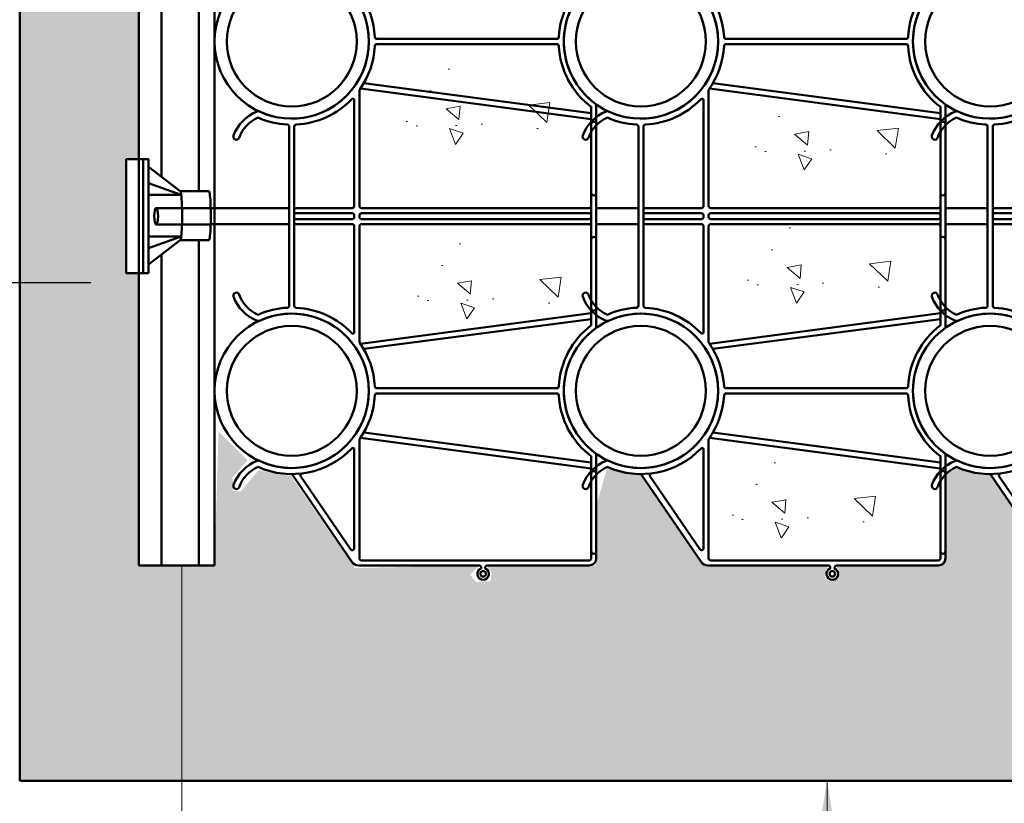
# Model space of a CAD drawing. Header units: inches. Extents: x 0 to 21.2, y 0 to 11.
# Tile 3 of 12: x 2.9 to 4.2, y 1.3 to 2.4. Entities that reach past the tile are written whole.
import ezdxf

# ---------------------------------------------------------------- set-up
doc = ezdxf.new("R2010")
doc.units = ezdxf.units.IN
doc.header["$LTSCALE"] = 0.375
doc.header["$MEASUREMENT"] = 0
doc.layers.add('E-DBNK-MULT', color=83, linetype='CONTINUOUS', lineweight=50)
doc.layers.add('G-ANNO-PATT', color=8, linetype='CONTINUOUS', lineweight=18)
for name, color, linetype in [('G-ANNO-DIMS', 7, 'CONTINUOUS'), ('G-ANNO-SYMB', 6, 'CONTINUOUS'), ('G-ANNO-TEXT', 7, 'CONTINUOUS')]:
    doc.layers.add(name, color=color, linetype=linetype)
doc.styles.add('01-E-BLDG-1_1', font='arial.ttf', dxfattribs={"height": 0.09375})
doc.dimstyles.new('01-E-BLDG-1_1', dxfattribs={"dimtxt": 0.09375, "dimasz": 0.125, "dimexe": 0.0625, "dimexo": 0.0625, "dimgap": 0.0625, "dimtad": 1, "dimdec": 4, "dimzin": 3, "dimdsep": 46, "dimlunit": 4, "dimtxsty": '01-E-BLDG-1_1', "dimcen": 0.0625, "dimclrd": 1, "dimclre": 1, "dimclrt": 256, "dimazin": 0, "dimtfac": 1, "dimtdec": 4, "dimtmove": 1, "dimatfit": 3, "dimfxl": 1, "dimfrac": 2, "dimtolj": 1, "dimtzin": 3, "dimlwd": 0, "dimlwe": 0, "dimarcsym": 0})
pattern_1 = [(139.9999999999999, (19.49999999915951, 2.500000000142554), (0.01961004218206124, 0.2241438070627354), [0.0234375, -0.2578125]), (84.99999999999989, (19.49999999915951, 2.500000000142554), (-0.2350600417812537, -0.04335979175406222), [0.01875, -0.20625]), (190.4514444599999, (19.50163416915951, 2.518678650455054), (-0.2154499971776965, 0.1807840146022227), [0.01991881, -0.21910691]), (136.1841999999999, (19.43749999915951, 2.500000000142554), (0.05172477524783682, 0.3335129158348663), [0.03515624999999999, -0.3867187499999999]), (186.6356354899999, (19.44181040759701, 2.527792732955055), (-0.3044120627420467, 0.2920818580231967), [0.029878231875, -0.3286605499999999]), (81.18416398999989, (19.43749999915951, 2.500000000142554), (-0.3044120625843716, 0.2920818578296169), [0.02812499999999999, -0.3093750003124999]), (110.9999999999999, (19.45312499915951, 2.531250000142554), (0.1258184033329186, 0.1865334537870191), [0.02343749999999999, -0.2578124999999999]), (55.99999999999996, (19.45312499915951, 2.531250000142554), (-0.2266093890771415, 0.07603604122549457), [0.01875, -0.20625]), (161.4514447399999, (19.46360986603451, 2.546794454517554), (-0.1007909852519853, 0.2625694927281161), [0.019918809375, -0.21910691]), (127.5, (19.49999999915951, 2.500000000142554), (-0.1040293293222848, 0.003799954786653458), [0, -0.20375, 0, -0.209375, 0, -0.20703125]), (97.49999999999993, (19.49999999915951, 2.500000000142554), (-0.1232536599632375, 0.0822092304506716), [0, -0.119375, 0, -0.1990624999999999, 0, -0.07890624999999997]), (57.49999999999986, (19.49999999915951, 2.430312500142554), (0.007048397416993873, 0.1668195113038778), [0, -0.078125, 0, -0.24375, 0, -0.3234375]), (47.49999999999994, (19.49999999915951, 2.399062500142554), (-0.03128280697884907, 0.1822456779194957), [0, -0.1015625, 0, -0.161875, 0, -0.2296875])]

# ---------------------------------------------------------------- blocks, each defined once
blk = doc.blocks.new('A$C54833E88')
at = {"layer": 'E-DBNK-MULT'}
for p, q in [((1.522136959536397, 2.937107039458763), (0.1832020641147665, 2.02013596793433)), ((4.126396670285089, 2.985554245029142), (5.503832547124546, 2.985554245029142)), ((5.503832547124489, 2.90713443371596), (4.126396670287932, 2.907134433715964)), ((5.38060141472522, 2.907134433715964), (5.380601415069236, 2.016509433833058)), ((5.459021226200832, 2.907134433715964), (5.459021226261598, 2.016509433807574)), ((6.881268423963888, 2.985554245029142), (5.503832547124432, 2.985554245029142)), ((5.503832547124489, 2.90713443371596), (6.881268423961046, 2.907134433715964)), ((5.548643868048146, 2.907134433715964), (5.54864386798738, 2.016509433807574)), ((5.627063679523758, 2.907134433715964), (5.627063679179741, 2.016509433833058)), ((9.485528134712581, 2.937107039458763), (10.82446303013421, 2.02013596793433)), ((1.497224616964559, 2.806417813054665), (0.3780270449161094, 2.03993409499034)), ((9.510440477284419, 2.806417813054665), (10.62963804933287, 2.03993409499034)), ((1.914915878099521, 1.982900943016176), (0.3956846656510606, 1.982900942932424)), ((3.71774921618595, 1.98290094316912), (5.346992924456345, 1.98290094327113)), ((5.492629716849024, 1.98290094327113), (5.503832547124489, 1.982900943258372)), ((5.515035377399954, 1.98290094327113), (5.503832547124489, 1.982900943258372)), ((7.289915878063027, 1.98290094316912), (5.660672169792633, 1.98290094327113)), ((9.092749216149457, 1.982900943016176), (10.61198042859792, 1.982900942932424)), ((0.1288325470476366, 1.917003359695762), (0.1288325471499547, 0.06095950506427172)), ((0.2072523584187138, 1.870872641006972), (0.2072523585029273, -1.629127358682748)), ((2.061573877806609, 1.904481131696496), (0.240860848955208, 1.904481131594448)), ((2.094436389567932, 1.888479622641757), (1.620904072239, -1.662735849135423)), ((2.17285620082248, 1.839027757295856), (1.714654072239, -1.662735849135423)), ((3.459808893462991, 1.839027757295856), (3.918011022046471, -1.662735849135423)), ((3.53822870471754, 1.888479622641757), (4.011761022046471, -1.662735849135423)), ((3.57109121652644, 1.904481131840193), (5.346992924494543, 1.904481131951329)), ((5.380601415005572, 1.870872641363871), (5.380601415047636, -1.629127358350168)), ((5.459021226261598, 1.870872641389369), (5.459021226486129, -1.629127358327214)), ((5.492629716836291, 1.904481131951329), (5.503832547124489, 1.904481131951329)), ((5.515035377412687, 1.904481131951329), (5.503832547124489, 1.904481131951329)), ((5.54864386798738, 1.870872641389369), (5.548643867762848, -1.629127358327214)), ((5.627063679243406, 1.870872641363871), (5.627063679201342, -1.629127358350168)), ((7.436573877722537, 1.904481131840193), (5.660672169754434, 1.904481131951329)), ((7.469436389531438, 1.888479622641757), (6.995904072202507, -1.662735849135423)), ((7.547856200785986, 1.839027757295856), (7.089654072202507, -1.662735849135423)), ((8.834808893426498, 1.839027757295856), (9.293011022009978, -1.662735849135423)), ((8.913228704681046, 1.888479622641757), (9.386761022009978, -1.662735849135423)), ((8.946091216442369, 1.904481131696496), (10.76680424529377, 1.904481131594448)), ((10.80041273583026, 1.870872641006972), (10.80041273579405, 0.2135056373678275)), ((10.87883254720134, 1.917003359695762), (10.87883254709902, 0.06096259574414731)), ((2.777122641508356, 1.634047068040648), (2.777122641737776, -1.131169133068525)), ((2.855542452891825, 1.634047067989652), (2.855542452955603, -1.131169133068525)), ((8.152122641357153, 1.634047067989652), (8.152122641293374, -1.131169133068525)), ((8.230542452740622, 1.634047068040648), (8.230542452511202, -1.131169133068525)), ((0.08334479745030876, 0.03295242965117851), (0.1008254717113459, 0.03295242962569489)), ((10.8333447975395, 0.03295242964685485), (10.85082547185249, 0.03295242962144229)), ((0.08334479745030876, -0.03295242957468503), (0.1008254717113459, -0.03295242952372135)), ((0.1288325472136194, -0.06095950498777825), (0.1288325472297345, -1.629127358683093)), ((10.8333447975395, -0.03295242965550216), (10.85082547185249, -0.0329524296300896)), ((10.87883254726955, -0.06095950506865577), (10.87883254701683, -1.629127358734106)), ((10.80041273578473, -0.2135062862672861), (10.80041273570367, -1.629127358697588)), ((1.80840407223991, -1.662735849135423), (0.2408608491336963, -1.662735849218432)), ((5.503832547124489, -1.662735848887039), (3.824261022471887, -1.662735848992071)), ((5.503832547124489, -1.662735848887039), (7.18340407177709, -1.662735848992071)), ((9.199261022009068, -1.662735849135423), (10.76680424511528, -1.662735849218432)), ((1.848086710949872, -1.741155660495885), (0.2408608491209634, -1.741155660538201)), ((5.503832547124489, -1.741155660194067), (3.784578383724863, -1.741155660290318)), ((5.503832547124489, -1.741155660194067), (7.223086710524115, -1.741155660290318)), ((9.159578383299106, -1.741155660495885), (10.76680424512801, -1.741155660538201))]:
    blk.add_line(p, q, dxfattribs=at)
for centre, radius in [((2.816332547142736, 2.946344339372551), 1.1875), ((8.191332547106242, 2.946344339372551), 1.1875), ((2.816332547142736, 2.946344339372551), 1), ((8.191332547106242, 2.946344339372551), 1), ((0, 0), 0.04301886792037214)]:
    blk.add_circle(centre, radius, dxfattribs=at)
for centre, radius, start, end in [((1.351462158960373, 3.79867276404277), 0.0466037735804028, 70.1161712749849, 250.1161712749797), ((1.153939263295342, 3.252540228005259), 0.627358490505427, 21.20153866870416, 70.11617127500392), ((4.478725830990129, 3.252540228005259), 0.627358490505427, 109.8838287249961, 158.7984613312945), ((4.281202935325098, 3.79867276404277), 0.0466037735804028, 289.8838287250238, 109.8838287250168), ((6.726462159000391, 3.79867276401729), 0.0466037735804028, 70.1161712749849, 250.1161712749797), ((6.52893926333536, 3.252540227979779), 0.627358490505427, 21.20153866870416, 70.11617127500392), ((9.853725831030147, 3.252540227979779), 0.627358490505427, 109.8838287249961, 158.7984613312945), ((9.656202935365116, 3.79867276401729), 0.0466037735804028, 289.8838287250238, 109.8838287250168), ((1.153939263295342, 3.252540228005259), 0.5341509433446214, 23.26022867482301, 70.11617127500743), ((4.478725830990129, 3.252540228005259), 0.5341509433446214, 109.8838287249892, 156.739771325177), ((6.52893926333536, 3.252540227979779), 0.5341509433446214, 23.26022867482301, 70.11617127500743), ((9.853725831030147, 3.252540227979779), 0.5341509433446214, 109.8838287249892, 156.739771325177), ((2.816332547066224, 2.946344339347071), 1.280707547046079, 156.1847046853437, 226.2319274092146), ((2.816332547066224, 2.946344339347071), 1.187499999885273, 155.2726944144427, 24.72730558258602), ((1.695385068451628, 3.46256994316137), 0.04660377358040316, 335.2726944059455, 21.20153866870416), ((3.937280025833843, 3.46256994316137), 0.04660377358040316, 158.7984613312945, 204.7273055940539), ((2.816332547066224, 2.946344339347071), 1.280707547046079, 3.07860452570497, 23.8152953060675), ((8.191332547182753, 2.946344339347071), 1.280707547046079, 156.1847046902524, 176.921395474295), ((8.191332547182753, 2.946344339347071), 1.187499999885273, 155.2726944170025, 24.72730558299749), ((7.070385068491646, 3.46256994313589), 0.04660377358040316, 335.2726944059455, 21.20153866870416), ((8.191332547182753, 2.946344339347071), 1.280707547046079, 313.7680725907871, 23.8152953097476), ((9.31228002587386, 3.46256994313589), 0.04660377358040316, 158.7984613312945, 204.7273055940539), ((1.504479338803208, 2.962890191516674), 0.03125, 304.4053373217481, 359.2773907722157), ((4.126396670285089, 3.016804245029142), 0.03125, 183.0786045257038, 270), ((4.126396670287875, 2.875884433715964), 0.03125, 89.99999999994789, 176.9213954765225), ((6.881268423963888, 3.016804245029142), 0.03125, 270, 356.921395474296), ((6.881268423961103, 2.875884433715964), 0.03125, 3.078604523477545, 90.00000000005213), ((9.50318575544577, 2.962890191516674), 0.03125, 180.7226092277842, 235.5946626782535), ((1.514882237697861, 2.780634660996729), 0.03125, 7.256250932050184, 124.405337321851), ((2.816332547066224, 2.946344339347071), 1.280707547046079, 313.7680726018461, 356.9213954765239), ((8.191332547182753, 2.946344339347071), 1.280707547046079, 183.078604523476, 226.2319273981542), ((9.492782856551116, 2.780634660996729), 0.03125, 55.5946626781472, 172.7437490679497), ((0.2538325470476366, 1.917003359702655), 0.125, 124.4053373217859, 180.0000000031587), ((0.3956846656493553, 2.014150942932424), 0.03125, 124.405337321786, 270.0000000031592), ((1.914915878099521, 2.005306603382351), 0.02240566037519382, 270, 46.23192743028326), ((3.71774921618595, 2.005306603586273), 0.02240566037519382, 133.7680726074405, 270), ((5.346992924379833, 2.016509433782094), 0.03360849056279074, 270, 2.668042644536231e-08), ((5.492629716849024, 2.016509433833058), 0.03360849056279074, 180.0000000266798, 270), ((5.515035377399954, 2.016509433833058), 0.03360849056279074, 270, 359.9999999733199), ((5.660672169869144, 2.016509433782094), 0.03360849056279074, 179.9999999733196, 270), ((7.289915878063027, 2.005306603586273), 0.02240566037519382, 270, 46.23192739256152), ((9.092749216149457, 2.005306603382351), 0.02240566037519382, 133.7680725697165, 270), ((10.61198042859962, 2.014150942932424), 0.03125, 269.9999999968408, 55.59466267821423), ((10.75383254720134, 1.917003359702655), 0.125, 359.9999999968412, 55.59466267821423), ((0.2408608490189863, 1.870872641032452), 0.03360849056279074, 90, 180.0000000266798), ((2.061573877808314, 1.873231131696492), 0.03125, 54.87991693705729, 90.00000000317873), ((2.816332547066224, 2.946344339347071), 1.280707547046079, 234.8799169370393, 266.8239570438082), ((2.816332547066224, 2.946344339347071), 1.280707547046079, 273.17604298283, 305.120083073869), ((3.57109121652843, 1.873231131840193), 0.03125, 90.00000000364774, 125.1200830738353), ((5.346992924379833, 1.870872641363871), 0.03360849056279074, 2.668042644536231e-08, 90), ((5.492629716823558, 1.870872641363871), 0.03360849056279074, 90, 180.0000000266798), ((5.51503537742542, 1.870872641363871), 0.03360849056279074, 359.9999999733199, 90), ((5.660672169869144, 1.870872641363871), 0.03360849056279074, 90, 179.9999999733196), ((7.436573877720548, 1.873231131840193), 0.03125, 54.87991692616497, 89.99999999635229), ((8.191332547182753, 2.946344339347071), 1.280707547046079, 234.8799169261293, 266.8239570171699), ((8.191332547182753, 2.946344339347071), 1.280707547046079, 273.1760429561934, 305.1200830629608), ((8.946091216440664, 1.873231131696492), 0.03125, 89.99999999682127, 125.120083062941), ((10.76680424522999, 1.870872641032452), 0.03360849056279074, 359.9999999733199, 90), ((2.743514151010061, 1.63404706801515), 0.03360849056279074, 2.668042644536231e-08, 86.82395704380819), ((2.889150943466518, 1.63404706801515), 0.03360849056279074, 93.1760429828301, 180.0000000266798), ((8.11851415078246, 1.63404706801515), 0.03360849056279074, 359.9999999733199, 86.82395701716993), ((8.264150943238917, 1.63404706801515), 0.03360849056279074, 93.17604295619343, 179.9999999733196), ((10.75000000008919, -4.32365254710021e-12), 0.1805612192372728, 85.49981659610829, 159.1384387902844), ((10.76680424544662, 0.2135094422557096), 0.03360849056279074, 265.4998165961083, 2.668042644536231e-08), ((0, 0), 0.0896226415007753, 21.57259187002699, 338.427408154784), ((0.1008254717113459, 0.06095950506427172), 0.02800707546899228, 270, 2.668042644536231e-08), ((10.57075471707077, -2.983924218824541e-11), 0.04546738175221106, 105.3137011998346, 254.6862988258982), ((10.54987048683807, 0.07626822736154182), 0.03360849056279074, 285.3137011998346, 339.1384387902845), ((10.75000000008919, -4.32365254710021e-12), 0.0896226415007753, 21.57259191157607, 338.4274080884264), ((10.85082547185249, 0.06095950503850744), 0.02800707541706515, 269.9999998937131, 4.398590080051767e-08), ((0.1008254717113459, -0.06095950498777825), 0.02800707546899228, 2.668042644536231e-08, 90), ((10.54987048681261, -0.07626822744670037), 0.03360849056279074, 20.86156120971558, 74.68629882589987), ((10.75000000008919, -4.32365254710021e-12), 0.1805612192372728, 200.8615612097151, 274.5001834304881), ((10.85082547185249, -0.06095950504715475), 0.02800707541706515, 359.9999999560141, 90.00000010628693), ((10.76680424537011, -0.2135094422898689), 0.03360849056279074, 2.668042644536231e-08, 94.50018343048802), ((2.816332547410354, -2.428655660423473), 1.265919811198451, 93.21222187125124, 142.7689795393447), ((2.743514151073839, -1.131169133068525), 0.03360849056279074, 273.2122218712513, 2.668042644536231e-08), ((2.88915094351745, -1.131169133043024), 0.03360849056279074, 180.0000000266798, 266.7877781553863), ((2.816332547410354, -2.428655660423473), 1.265919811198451, 37.23102046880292, 86.78777815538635), ((8.191332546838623, -2.428655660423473), 1.265919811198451, 93.21222184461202, 142.7689795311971), ((8.118514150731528, -1.131169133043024), 0.03360849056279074, 273.2122218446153, 359.9999999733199), ((8.264150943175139, -1.131169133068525), 0.03360849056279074, 179.9999999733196, 266.7877781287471), ((8.191332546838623, -2.428655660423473), 1.265919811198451, 37.23102046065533, 86.78777812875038), ((2.816332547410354, -2.428655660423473), 1.187499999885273, 35.37654016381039, 144.6234598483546), ((8.191332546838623, -2.428655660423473), 1.187499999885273, 35.37654015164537, 144.6234598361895), ((0.2408608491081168, -1.629127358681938), 0.1120283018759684, 180.0000000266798, 270), ((0.2408608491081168, -1.629127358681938), 0.03360849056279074, 180.0000000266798, 270), ((0.3472244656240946, -1.701945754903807), 0.03920990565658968, 90, 270), ((1.543207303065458, -1.701945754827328), 0.03920990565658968, 270, 90), ((4.089457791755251, -1.701945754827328), 0.03920990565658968, 90, 270), ((5.145468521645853, -1.70194575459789), 0.03920990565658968, 270, 90), ((5.346992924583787, -1.629127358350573), 0.03360849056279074, 270.0000000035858, 2.668042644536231e-08), ((5.49262971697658, -1.629127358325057), 0.03360849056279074, 180.0000000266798, 270), ((5.515035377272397, -1.629127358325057), 0.03360849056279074, 270, 359.9999999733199), ((5.66067216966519, -1.629127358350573), 0.03360849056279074, 179.9999999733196, 269.9999999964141), ((5.862196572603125, -1.70194575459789), 0.03920990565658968, 90, 270), ((6.918207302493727, -1.701945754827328), 0.03920990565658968, 270, 90), ((9.46445779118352, -1.701945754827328), 0.03920990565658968, 90, 270), ((10.66044062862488, -1.701945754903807), 0.03920990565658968, 270, 90), ((10.76680424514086, -1.629127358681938), 0.03360849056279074, 270, 359.9999999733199), ((10.76680424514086, -1.629127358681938), 0.1120283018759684, 270, 359.9999999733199)]:
    blk.add_arc(centre, radius, start, end, dxfattribs=at)

msp = doc.modelspace()

# ---------------------------------------------------------------- hatches: boundary and pattern name
at = {"layer": 'G-ANNO-PATT'}
h = msp.add_hatch(dxfattribs=at)
h.set_pattern_fill('AR-CONC', color=256, scale=0.03125, angle=89.99999999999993)
h.set_pattern_definition(pattern_1)
edge = h.paths.add_edge_path()
edge.add_line((2.871743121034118, 6.018291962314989), (2.87174312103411, 1.299295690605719))
edge.add_line((2.871743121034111, 1.29929569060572), (5.191022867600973, 1.299297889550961))
edge.add_line((5.191022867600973, 1.299297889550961), (5.191022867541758, 1.569595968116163))
edge.add_line((5.191022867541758, 1.569595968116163), (5.124245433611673, 1.569602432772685))
edge.add_line((5.124245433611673, 1.569602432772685), (5.124245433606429, 1.598376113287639))
edge.add_line((5.124245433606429, 1.598376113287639), (5.114151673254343, 1.597755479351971))
edge.add_line((5.114151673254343, 1.597755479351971), (4.972859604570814, 1.597755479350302))
edge.add_arc((4.967367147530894, 1.588680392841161), 0.01060774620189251, -238.81668177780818, 58.81668180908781, ccw=False)
edge.add_line((4.961874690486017, 1.597755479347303), (4.794644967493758, 1.597755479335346))
edge.add_arc((4.79464496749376, 1.609017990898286), 0.01126251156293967, 214.4053373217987, 269.9999999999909, ccw=False)
edge.add_line((4.785352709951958, 1.602654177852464), (4.700445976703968, 1.724516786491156))
edge.add_arc((4.701901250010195, 1.839899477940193), 0.1153918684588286, 246.1847046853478, 269.2773907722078, ccw=False)
edge.add_line((4.655307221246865, 1.734333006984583), (4.639957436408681, 1.72382095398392))
edge.add_line((4.639957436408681, 1.72382095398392), (4.639957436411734, 1.607849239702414))
edge.add_arc((4.629863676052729, 1.607849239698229), 0.01009376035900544, -89.99999998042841, 2.375361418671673e-08, ccw=False)
edge.add_line((4.629863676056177, 1.597755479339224), (4.488571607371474, 1.597755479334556))
edge.add_arc((4.483079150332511, 1.588680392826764), 0.01060774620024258, -238.8166817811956, 58.81668180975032, ccw=False)
edge.add_line((4.477586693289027, 1.597755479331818), (4.310356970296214, 1.5977554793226))
edge.add_arc((4.310356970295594, 1.60901799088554), 0.01126251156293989, 214.4053373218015, 270.0000000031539, ccw=False)
edge.add_line((4.301064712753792, 1.602654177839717), (4.218445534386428, 1.723292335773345))
edge.add_arc((4.228578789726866, 1.874203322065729), 0.1512508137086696, 247.6318072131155, 266.15851338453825, ccw=False)
edge.add_arc((4.190024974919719, 1.690117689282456), 0.0481270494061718, 113.2602286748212, 135.5491021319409)
edge.add_line((4.155669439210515, 1.723820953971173), (4.155669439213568, 1.607849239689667))
edge.add_arc((4.145575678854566, 1.607849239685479), 0.01009376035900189, -89.99999998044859, 2.377117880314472e-08, ccw=False)
edge.add_line((4.145575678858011, 1.597755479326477), (4.004283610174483, 1.597755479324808))
edge.add_line((4.004283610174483, 1.597755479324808), (4.010148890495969, 1.585452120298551))
edge.add_line((4.010148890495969, 1.585452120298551), (4.003965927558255, 1.57689190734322))
edge.add_line((4.003965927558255, 1.57689190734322), (3.992763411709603, 1.576816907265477))
edge.add_line((3.992763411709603, 1.576816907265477), (3.987804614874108, 1.584094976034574))
edge.add_line((3.987804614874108, 1.584094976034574), (3.993298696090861, 1.597755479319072))
edge.add_line((3.993298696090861, 1.597755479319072), (3.826068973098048, 1.597755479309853))
edge.add_line((3.826068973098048, 1.597755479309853), (3.817858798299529, 1.601308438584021))
edge.add_line((3.817858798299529, 1.601308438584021), (3.73415753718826, 1.723292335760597))
edge.add_line((3.73415753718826, 1.723292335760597), (3.686731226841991, 1.734333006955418))
edge.add_line((3.686731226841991, 1.734333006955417), (3.671381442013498, 1.680254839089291))
edge.add_line((3.671381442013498, 1.680254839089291), (3.671381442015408, 1.607849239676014))
edge.add_line((3.671381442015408, 1.607849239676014), (3.670707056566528, 1.597651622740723))
edge.add_line((3.670707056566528, 1.597651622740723), (3.661287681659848, 1.597755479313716))
edge.add_line((3.661287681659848, 1.597755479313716), (3.51999561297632, 1.597755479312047))
edge.add_line((3.51999561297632, 1.597755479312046), (3.525896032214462, 1.58871334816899))
edge.add_line((3.525896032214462, 1.58871334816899), (3.525018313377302, 1.576119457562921))
edge.add_line((3.525018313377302, 1.576119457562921), (3.505211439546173, 1.574920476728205))
edge.add_line((3.505211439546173, 1.574920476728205), (3.496285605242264, 1.584964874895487))
edge.add_line((3.496285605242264, 1.584964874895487), (3.509010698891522, 1.597755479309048))
edge.add_line((3.509010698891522, 1.597755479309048), (3.336494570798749, 1.594301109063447))
edge.add_line((3.336494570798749, 1.594301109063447), (3.248112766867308, 1.721444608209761))
edge.add_line((3.248112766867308, 1.721444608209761), (3.203136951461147, 1.730008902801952))
edge.add_line((3.203136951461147, 1.730008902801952), (3.178227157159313, 1.700449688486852))
edge.add_line((3.178227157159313, 1.700449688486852), (3.167756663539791, 1.701188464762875))
edge.add_line((3.167756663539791, 1.701188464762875), (3.16718292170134, 1.719713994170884))
edge.add_line((3.16718292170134, 1.719713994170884), (3.187777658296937, 1.743604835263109))
edge.add_line((3.187777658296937, 1.743604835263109), (3.147558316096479, 1.783448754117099))
edge.add_line((3.147558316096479, 1.783448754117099), (3.142043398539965, 1.597755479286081))
edge.add_line((3.142043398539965, 1.597755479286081), (3.036768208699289, 1.59775547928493))
edge.add_line((3.036768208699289, 1.59775547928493), (3.036768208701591, 2.003150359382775))
edge.add_line((3.036768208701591, 2.003150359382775), (3.019542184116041, 2.003150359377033))
edge.add_line((3.019542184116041, 2.003150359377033), (3.019542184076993, 2.160936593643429))
edge.add_line((3.019542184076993, 2.160936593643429), (3.036768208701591, 2.160936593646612))
edge.add_line((3.036768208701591, 2.160936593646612), (3.036768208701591, 2.971726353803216))
edge.add_line((3.036768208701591, 2.971726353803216), (3.019542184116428, 2.971726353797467))
edge.add_line((3.019542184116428, 2.971726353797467), (3.019542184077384, 3.129512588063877))
edge.add_line((3.019542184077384, 3.129512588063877), (3.036768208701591, 3.129512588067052))
edge.add_line((3.036768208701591, 3.129512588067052), (3.036768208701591, 3.534907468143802))
edge.add_line((3.036768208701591, 3.534907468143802), (3.1420433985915, 3.534907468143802))
edge.add_line((3.1420433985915, 3.534907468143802), (3.142043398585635, 3.292763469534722))
edge.add_arc((3.249370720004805, 3.292997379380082), 0.1073275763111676, 115.87896948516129, 180.124870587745, ccw=False)
edge.add_arc((3.219737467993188, 3.440918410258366), 0.05416407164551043, 197.3697573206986, 251.4713613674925, ccw=False)
edge.add_arc((3.172242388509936, 3.424748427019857), 0.00419900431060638, 19.883828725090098, 179.9999999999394, ccw=False)
edge.add_arc((3.221448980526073, 3.442545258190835), 0.0481270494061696, 199.883828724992, 246.7397713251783)
edge.add_arc((3.249037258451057, 3.292763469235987), 0.1153918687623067, 90.72260924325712, 113.81529527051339, ccw=False)
edge.add_line((3.247581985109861, 3.408146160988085), (3.334792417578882, 3.535395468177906))
edge.add_line((3.334792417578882, 3.535395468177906), (3.661287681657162, 3.534907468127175))
edge.add_arc((3.661287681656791, 3.524813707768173), 0.01009376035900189, -2.377117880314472e-08, 89.99999999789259, ccw=False)
edge.add_line((3.671381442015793, 3.524813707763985), (3.671381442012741, 3.40884199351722))
edge.add_arc((3.705736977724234, 3.442545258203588), 0.04812704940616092, 224.4508978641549, 246.7397713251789)
edge.add_line((3.686731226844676, 3.39832994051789), (3.734157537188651, 3.409370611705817))
edge.add_line((3.734157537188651, 3.409370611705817), (3.816776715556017, 3.530008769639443))
edge.add_line((3.816776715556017, 3.530008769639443), (3.824229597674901, 3.536998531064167))
edge.add_line((3.824229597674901, 3.536998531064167), (3.993298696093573, 3.534907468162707))
edge.add_line((3.993298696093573, 3.534907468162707), (4.145575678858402, 3.534907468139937))
edge.add_arc((4.145575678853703, 3.524813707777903), 0.01009376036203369, 44.99999998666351, 89.99999997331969, ccw=False)
edge.add_arc((4.145575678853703, 3.524813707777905), 0.0100937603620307, -7.617018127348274e-12, 44.99999998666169, ccw=False)
edge.add_line((4.155669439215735, 3.524813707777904), (4.155669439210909, 3.408841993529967))
edge.add_arc((4.190024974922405, 3.442545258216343), 0.04812704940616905, 224.4508978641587, 246.7397713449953)
edge.add_line((4.171019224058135, 3.398329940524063), (4.301064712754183, 3.530008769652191))
edge.add_arc((4.310356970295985, 3.523644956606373), 0.01126251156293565, 89.99999999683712, 145.5946626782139, ccw=False)
edge.add_line((4.310356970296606, 3.534907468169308), (4.629863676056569, 3.534907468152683))
edge.add_arc((4.629863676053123, 3.524813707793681), 0.01009376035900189, -2.377117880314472e-08, 89.99999998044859, ccw=False)
edge.add_line((4.639957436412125, 3.524813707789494), (4.639957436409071, 3.408841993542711))
edge.add_line((4.639957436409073, 3.408841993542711), (4.701901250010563, 3.408155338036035))
edge.add_line((4.701901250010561, 3.408155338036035), (4.785352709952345, 3.530008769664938))
edge.add_line((4.785352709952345, 3.530008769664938), (4.790463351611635, 3.53485363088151))
edge.add_line((4.790463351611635, 3.53485363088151), (4.961874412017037, 3.534907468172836))
edge.add_line((4.961874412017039, 3.534907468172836), (5.114151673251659, 3.53490746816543))
edge.add_line((5.114151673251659, 3.53490746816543), (5.124245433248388, 3.563063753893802))
edge.add_line((5.124245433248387, 3.563063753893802), (5.191009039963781, 3.563063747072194))
edge.add_line((5.191009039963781, 3.563063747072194), (5.191022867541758, 3.717446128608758))
edge.add_line((5.191022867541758, 3.717446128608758), (5.134675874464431, 3.717446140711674))
edge.add_line((5.134675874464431, 3.717446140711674), (5.134675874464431, 3.802424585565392))
edge.add_line((5.134675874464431, 3.802424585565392), (4.968273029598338, 3.805207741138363))
edge.add_arc((4.957866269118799, 3.788012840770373), 0.02009888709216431, -238.81668179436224, 58.8166817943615, ccw=False)
edge.add_line((4.947459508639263, 3.805207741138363), (4.332830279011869, 3.805207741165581))
edge.add_arc((4.322423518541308, 3.78801284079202), 0.02009888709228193, -238.81668176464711, 58.816681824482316, ccw=False)
edge.add_line((4.312016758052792, 3.805207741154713), (3.778422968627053, 3.802424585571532))
edge.add_line((3.778422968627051, 3.802424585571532), (3.77842296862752, 3.717446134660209))
edge.add_line((3.77842296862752, 3.717446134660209), (3.689009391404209, 3.717446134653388))
edge.add_line((3.689009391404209, 3.717446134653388), (3.689009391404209, 3.744885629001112))
edge.add_line((3.689009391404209, 3.744885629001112), (3.674503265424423, 3.744885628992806))
edge.add_line((3.674503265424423, 3.744885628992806), (3.674503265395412, 3.877758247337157))
edge.add_line((3.674503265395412, 3.877758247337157), (3.689770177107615, 3.87775824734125))
edge.add_line((3.689770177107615, 3.87775824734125), (3.689770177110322, 4.408407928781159))
edge.add_line((3.689770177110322, 4.408407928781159), (3.674503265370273, 4.408407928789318))
edge.add_line((3.674503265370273, 4.408407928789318), (3.674503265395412, 4.541280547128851))
edge.add_line((3.674503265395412, 4.541280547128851), (3.689009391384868, 4.541280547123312))
edge.add_line((3.689009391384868, 4.541280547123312), (3.689009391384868, 4.568720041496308))
edge.add_line((3.689009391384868, 4.568720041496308), (3.778422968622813, 4.568720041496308))
edge.add_line((3.778422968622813, 4.568720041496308), (3.778422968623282, 4.48374159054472))
edge.add_line((3.778422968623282, 4.48374159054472), (4.45350582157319, 4.483741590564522))
edge.add_line((4.453505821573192, 4.483741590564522), (5.134675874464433, 4.483741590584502))
edge.add_line((5.134675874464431, 4.483741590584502), (5.134675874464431, 4.568720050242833))
edge.add_line((5.134675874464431, 4.568720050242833), (5.191078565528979, 4.568720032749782))
edge.add_line((5.191078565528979, 4.568720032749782), (5.191022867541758, 4.723099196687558))
edge.add_line((5.191022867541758, 4.723099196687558), (5.124245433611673, 4.72310566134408))
edge.add_line((5.124245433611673, 4.72310566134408), (5.124245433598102, 4.761352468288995))
edge.add_arc((5.114151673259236, 4.761352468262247), 0.01009376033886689, -90.00000005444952, 1.5182831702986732e-07, ccw=False)
edge.add_line((5.114151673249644, 4.75125870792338), (4.972859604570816, 4.751258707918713))
edge.add_arc((4.967367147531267, 4.742183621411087), 0.01060774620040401, -238.81668177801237, 58.81668180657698, ccw=False)
edge.add_line((4.961874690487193, 4.751258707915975), (4.79464496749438, 4.751258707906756))
edge.add_arc((4.79464496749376, 4.76252121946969), 0.01126251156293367, 214.4053373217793, 270.0000000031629, ccw=False)
edge.add_line((4.78535270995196, 4.756157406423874), (4.702733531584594, 4.876795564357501))
edge.add_line((4.702733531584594, 4.876795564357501), (4.65462314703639, 4.881541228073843))
edge.add_line((4.654623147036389, 4.881541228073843), (4.629055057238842, 4.859989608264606))
edge.add_line((4.629055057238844, 4.859989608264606), (4.594907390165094, 4.826473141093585))
edge.add_line((4.594907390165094, 4.826473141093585), (4.594907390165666, 4.723105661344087))
edge.add_line((4.594907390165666, 4.723105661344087), (4.506254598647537, 4.723105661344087))
edge.add_line((4.506254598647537, 4.723105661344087), (4.506254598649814, 5.16968995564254))
edge.add_line((4.506254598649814, 5.16968995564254), (4.490987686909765, 5.169689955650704))
edge.add_line((4.490987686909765, 5.169689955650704), (4.490987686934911, 5.30256257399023))
edge.add_line((4.490987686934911, 5.30256257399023), (4.505493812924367, 5.302562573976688))
edge.add_line((4.505493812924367, 5.302562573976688), (4.505493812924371, 5.74799098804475))
edge.add_line((4.505493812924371, 5.74799098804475), (4.594907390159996, 5.74799098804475))
edge.add_line((4.594907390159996, 5.74799098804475), (4.594907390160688, 5.622939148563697))
edge.add_line((4.594907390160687, 5.622939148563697), (4.702733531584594, 5.594297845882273))
edge.add_line((4.702733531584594, 5.594297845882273), (4.78535270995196, 5.714936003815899))
edge.add_arc((4.79464496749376, 5.708572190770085), 0.01126251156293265, 89.99999999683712, 145.5946626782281, ccw=False)
edge.add_line((4.794644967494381, 5.719834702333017), (5.124245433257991, 5.719834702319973))
edge.add_line((5.12424543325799, 5.719834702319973), (5.124245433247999, 5.74799098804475))
edge.add_line((5.124245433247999, 5.74799098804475), (5.191142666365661, 5.747990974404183))
edge.add_line((5.191142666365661, 5.747990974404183), (5.19114994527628, 6.018291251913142))
edge.add_line((5.19114994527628, 6.018291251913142), (2.871743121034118, 6.01829196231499))
h.paths.add_polyline_path([(3.005925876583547, 5.766697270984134), (3.04332074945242, 5.708705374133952), (2.991293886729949, 5.877555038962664)], flags=16)
h.paths.add_polyline_path([(3.04332074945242, 5.708705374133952), (2.991293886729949, 5.877555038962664), (3.028254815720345, 5.803949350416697)], flags=16)
h = msp.add_hatch(dxfattribs=at)
h.set_pattern_fill('AR-CONC', color=256, scale=0.03125, angle=89.99999999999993)
h.set_pattern_definition([(139.9999999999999, (19.4842003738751, 2.741962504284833), (0.01961004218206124, 0.2241438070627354), [0.0234375, -0.2578125]), (84.99999999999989, (19.4842003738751, 2.741962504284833), (-0.2350600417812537, -0.04335979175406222), [0.01875, -0.20625]), (190.4514444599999, (19.4858345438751, 2.760641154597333), (-0.2154499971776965, 0.1807840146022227), [0.01991881, -0.21910691]), (136.1841999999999, (19.4217003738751, 2.741962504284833), (0.05172477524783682, 0.3335129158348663), [0.03515624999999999, -0.3867187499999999]), (186.6356354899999, (19.4260107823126, 2.769755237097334), (-0.3044120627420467, 0.2920818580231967), [0.02987823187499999, -0.3286605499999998]), (81.18416398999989, (19.4217003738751, 2.741962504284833), (-0.3044120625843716, 0.2920818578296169), [0.02812499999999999, -0.3093750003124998]), (110.9999999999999, (19.4373253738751, 2.773212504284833), (0.1258184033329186, 0.1865334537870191), [0.02343749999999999, -0.2578124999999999]), (55.99999999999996, (19.4373253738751, 2.773212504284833), (-0.2266093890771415, 0.07603604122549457), [0.01875, -0.20625]), (161.4514447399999, (19.4478102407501, 2.788756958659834), (-0.1007909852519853, 0.2625694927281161), [0.019918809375, -0.21910691]), (127.5, (19.4842003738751, 2.741962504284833), (-0.1040293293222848, 0.003799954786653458), [0, -0.2037499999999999, 0, -0.209375, 0, -0.2070312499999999]), (97.49999999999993, (19.4842003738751, 2.741962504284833), (-0.1232536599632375, 0.0822092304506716), [0, -0.119375, 0, -0.1990624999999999, 0, -0.07890624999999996]), (57.49999999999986, (19.4842003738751, 2.672275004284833), (0.007048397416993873, 0.1668195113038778), [0, -0.078125, 0, -0.24375, 0, -0.3234375]), (47.49999999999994, (19.4842003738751, 2.641025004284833), (-0.03128280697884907, 0.1822456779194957), [0, -0.1015625, 0, -0.161875, 0, -0.2296875])])
h.paths.add_polyline_path([(3.355230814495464, 2.304591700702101), (3.353863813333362, 2.277233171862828), (3.353863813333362, 2.241442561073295), (3.32855134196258, 2.146904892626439), (3.45791311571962, 2.174352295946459), (3.541783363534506, 2.189259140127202), (3.611941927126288, 2.20977720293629), (3.632858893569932, 2.267934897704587), (3.561051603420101, 2.293761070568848), (3.477918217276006, 2.312902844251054)])
h = msp.add_hatch(dxfattribs=at)
h.set_pattern_fill('AR-CONC', color=256, scale=0.03125, angle=89.99999999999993)
h.set_pattern_definition([(139.9999999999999, (19.96771149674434, 2.706611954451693), (0.01961004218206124, 0.2241438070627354), [0.0234375, -0.2578125]), (84.99999999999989, (19.96771149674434, 2.706611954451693), (-0.2350600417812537, -0.04335979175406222), [0.01875, -0.20625]), (190.4514444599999, (19.96934566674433, 2.725290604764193), (-0.2154499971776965, 0.1807840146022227), [0.01991881, -0.21910691]), (136.1841999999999, (19.90521149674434, 2.706611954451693), (0.05172477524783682, 0.3335129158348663), [0.03515624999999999, -0.3867187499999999]), (186.6356354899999, (19.90952190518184, 2.734404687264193), (-0.3044120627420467, 0.2920818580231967), [0.02987823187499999, -0.3286605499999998]), (81.18416398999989, (19.90521149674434, 2.706611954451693), (-0.3044120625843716, 0.2920818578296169), [0.02812499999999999, -0.3093750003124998]), (110.9999999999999, (19.92083649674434, 2.737861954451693), (0.1258184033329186, 0.1865334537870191), [0.02343749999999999, -0.2578124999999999]), (55.99999999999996, (19.92083649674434, 2.737861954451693), (-0.2266093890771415, 0.07603604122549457), [0.01875, -0.20625]), (161.4514447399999, (19.93132136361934, 2.753406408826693), (-0.1007909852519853, 0.2625694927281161), [0.019918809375, -0.21910691]), (127.5, (19.96771149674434, 2.706611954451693), (-0.1040293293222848, 0.003799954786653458), [0, -0.2037499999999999, 0, -0.209375, 0, -0.2070312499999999]), (97.49999999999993, (19.96771149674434, 2.706611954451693), (-0.1232536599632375, 0.0822092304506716), [0, -0.119375, 0, -0.1990624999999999, 0, -0.07890624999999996]), (57.49999999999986, (19.96771149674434, 2.636924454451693), (0.007048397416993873, 0.1668195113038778), [0, -0.078125, 0, -0.24375, 0, -0.3234375]), (47.49999999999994, (19.96771149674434, 2.605674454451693), (-0.03128280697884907, 0.1822456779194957), [0, -0.1015625, 0, -0.161875, 0, -0.2296875])])
h.paths.add_polyline_path([(3.838741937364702, 2.26924115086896), (3.8373749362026, 2.241882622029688), (3.8373749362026, 2.206092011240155), (3.812062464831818, 2.111554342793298), (3.941424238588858, 2.139001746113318), (4.025294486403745, 2.153908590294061), (4.095453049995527, 2.17442665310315), (4.11637001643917, 2.232584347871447), (4.044562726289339, 2.258410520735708), (3.961429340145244, 2.277552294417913)])
h = msp.add_hatch(dxfattribs=at)
h.set_pattern_fill('AR-CONC', color=256, scale=0.03125, angle=89.99999999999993)
h.set_pattern_definition([(139.9999999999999, (19.95723959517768, 2.521870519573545), (0.01961004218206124, 0.2241438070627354), [0.0234375, -0.2578125]), (84.99999999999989, (19.95723959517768, 2.521870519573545), (-0.2350600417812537, -0.04335979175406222), [0.01875, -0.20625]), (190.4514444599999, (19.95887376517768, 2.540549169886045), (-0.2154499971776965, 0.1807840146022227), [0.01991881, -0.21910691]), (136.1841999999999, (19.89473959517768, 2.521870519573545), (0.05172477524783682, 0.3335129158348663), [0.03515624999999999, -0.3867187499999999]), (186.6356354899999, (19.89905000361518, 2.549663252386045), (-0.3044120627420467, 0.2920818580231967), [0.02987823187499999, -0.3286605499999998]), (81.18416398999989, (19.89473959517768, 2.521870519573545), (-0.3044120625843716, 0.2920818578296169), [0.02812499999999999, -0.3093750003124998]), (110.9999999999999, (19.91036459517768, 2.553120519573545), (0.1258184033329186, 0.1865334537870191), [0.02343749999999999, -0.2578124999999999]), (55.99999999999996, (19.91036459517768, 2.553120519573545), (-0.2266093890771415, 0.07603604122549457), [0.01875, -0.20625]), (161.4514447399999, (19.92084946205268, 2.568664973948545), (-0.1007909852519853, 0.2625694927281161), [0.019918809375, -0.21910691]), (127.5, (19.95723959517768, 2.521870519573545), (-0.1040293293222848, 0.003799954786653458), [0, -0.2037499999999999, 0, -0.209375, 0, -0.2070312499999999]), (97.49999999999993, (19.95723959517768, 2.521870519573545), (-0.1232536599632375, 0.0822092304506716), [0, -0.119375, 0, -0.1990624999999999, 0, -0.07890624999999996]), (57.49999999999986, (19.95723959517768, 2.452183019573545), (0.007048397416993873, 0.1668195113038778), [0, -0.078125, 0, -0.24375, 0, -0.3234375]), (47.49999999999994, (19.95723959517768, 2.420933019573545), (-0.03128280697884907, 0.1822456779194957), [0, -0.1015625, 0, -0.161875, 0, -0.2296875])])
h.paths.add_polyline_path([(3.828270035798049, 2.084499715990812), (3.826903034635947, 2.057141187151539), (3.826903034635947, 2.021350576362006), (3.801590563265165, 1.92681290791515), (3.930952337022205, 1.95426031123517), (4.014822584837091, 1.969167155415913), (4.084981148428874, 1.989685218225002), (4.105898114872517, 2.047842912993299), (4.034090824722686, 2.073669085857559), (3.950957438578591, 2.092810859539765)])
h = msp.add_hatch(dxfattribs=at)
h.set_pattern_fill('AR-CONC', color=256, scale=0.03125, angle=89.99999999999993)
h.set_pattern_definition(pattern_1)
h.paths.add_polyline_path([(3.371030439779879, 2.062629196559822), (3.369663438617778, 2.035270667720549), (3.369663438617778, 1.999480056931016), (3.344350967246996, 1.90494238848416), (3.473712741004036, 1.93238979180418), (3.557582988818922, 1.947296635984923), (3.627741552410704, 1.967814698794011), (3.648658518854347, 2.025972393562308), (3.576851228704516, 2.051798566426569), (3.493717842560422, 2.070940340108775)])
h = msp.add_hatch(dxfattribs=at)
h.set_pattern_fill('AR-CONC', color=256, scale=0.03125, angle=89.99999999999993)
h.set_pattern_definition([(139.9999999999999, (19.93613877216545, 2.196441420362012), (0.01961004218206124, 0.2241438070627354), [0.0234375, -0.2578125]), (84.99999999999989, (19.93613877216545, 2.196441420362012), (-0.2350600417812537, -0.04335979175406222), [0.01875, -0.20625]), (190.4514444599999, (19.93777294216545, 2.215120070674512), (-0.2154499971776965, 0.1807840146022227), [0.01991881, -0.21910691]), (136.1841999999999, (19.87363877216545, 2.196441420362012), (0.05172477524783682, 0.3335129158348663), [0.03515624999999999, -0.3867187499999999]), (186.6356354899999, (19.87794918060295, 2.224234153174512), (-0.3044120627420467, 0.2920818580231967), [0.02987823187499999, -0.3286605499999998]), (81.18416398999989, (19.87363877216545, 2.196441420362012), (-0.3044120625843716, 0.2920818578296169), [0.02812499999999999, -0.3093750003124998]), (110.9999999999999, (19.88926377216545, 2.227691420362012), (0.1258184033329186, 0.1865334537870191), [0.02343749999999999, -0.2578124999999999]), (55.99999999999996, (19.88926377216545, 2.227691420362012), (-0.2266093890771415, 0.07603604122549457), [0.01875, -0.20625]), (161.4514447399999, (19.89974863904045, 2.243235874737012), (-0.1007909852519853, 0.2625694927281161), [0.019918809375, -0.21910691]), (127.5, (19.93613877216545, 2.196441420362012), (-0.1040293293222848, 0.003799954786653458), [0, -0.2037499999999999, 0, -0.209375, 0, -0.2070312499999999]), (97.49999999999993, (19.93613877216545, 2.196441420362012), (-0.1232536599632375, 0.0822092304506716), [0, -0.119375, 0, -0.1990624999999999, 0, -0.07890624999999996]), (57.49999999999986, (19.93613877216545, 2.126753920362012), (0.007048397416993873, 0.1668195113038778), [0, -0.078125, 0, -0.24375, 0, -0.3234375]), (47.49999999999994, (19.93613877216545, 2.095503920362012), (-0.03128280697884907, 0.1822456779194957), [0, -0.1015625, 0, -0.161875, 0, -0.2296875])])
h.paths.add_polyline_path([(3.807169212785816, 1.759070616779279), (3.805802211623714, 1.731712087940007), (3.805802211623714, 1.695921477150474), (3.780489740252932, 1.601383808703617), (3.909851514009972, 1.628831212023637), (3.993721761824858, 1.64373805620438), (4.06388032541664, 1.664256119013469), (4.084797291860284, 1.722413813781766), (4.012990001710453, 1.748239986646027), (3.929856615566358, 1.767381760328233)])

# ---------------------------------------------------------------- linework, layer by layer
at = {"layer": 'E-DBNK-MULT', "linetype": 'Continuous'}
for p, q in [((2.871743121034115, 6.018291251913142), (2.871743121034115, 1.29929569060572)), ((3.036768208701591, 3.534907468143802), (3.036768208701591, 1.597755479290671)), ((3.120250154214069, 3.017392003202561), (3.120250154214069, 2.116647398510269)), ((3.068405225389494, 2.997396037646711), (3.068405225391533, 2.136643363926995)), ((3.04278941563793, 2.003150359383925), (3.042789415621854, 2.160936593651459)), ((3.050538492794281, 2.003150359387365), (3.050538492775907, 2.160936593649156)), ((3.050538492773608, 2.127846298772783), (3.095778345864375, 2.111568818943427)), ((3.095778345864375, 2.11156881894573), (3.050538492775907, 2.111568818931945)), ((3.060367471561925, 2.093146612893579), (3.136621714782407, 2.093146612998)), ((3.042789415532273, 2.082731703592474), (3.04278941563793, 2.003150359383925)), ((3.06036747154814, 2.070638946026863), (3.136621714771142, 2.070638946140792)), ((3.095778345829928, 2.053894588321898), (3.050538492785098, 2.053894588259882)), ((3.050538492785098, 2.037617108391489), (3.095757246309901, 2.053724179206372)), ((3.120250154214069, 2.048816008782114), (3.120250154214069, 1.597755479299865)), ((3.068405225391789, 2.028820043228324), (3.068405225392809, 1.597755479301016)), ((3.036768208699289, 1.59775547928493), (3.142043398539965, 1.597755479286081)), ((2.871743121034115, 1.29929569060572), (5.191022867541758, 1.299295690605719))]:
    msp.add_line(p, q, dxfattribs=at)
at = {"layer": 'E-DBNK-MULT'}
for p, q in [((3.1420433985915, 3.534907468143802), (3.142043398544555, 1.597755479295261)), ((3.136621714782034, 2.093146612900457), (3.24550444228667, 2.093146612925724)), ((3.671381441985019, 2.093146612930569), (3.729792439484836, 2.093146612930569)), ((4.155669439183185, 2.093146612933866), (4.214080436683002, 2.093146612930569)), ((3.136621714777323, 2.070940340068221), (3.24550444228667, 2.070940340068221)), ((3.671381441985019, 2.070940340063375), (3.729792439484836, 2.070940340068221)), ((4.155669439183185, 2.07094034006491), (4.214080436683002, 2.07094034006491))]:
    msp.add_line(p, q, dxfattribs=at)
at = {"layer": 'E-DBNK-MULT', "linetype": 'Continuous'}
msp.add_lwpolyline([(3.050538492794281, 2.003150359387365), (3.050538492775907, 2.160936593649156), (3.019542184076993, 2.160936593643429), (3.019542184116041, 2.003150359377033)], close=True, dxfattribs=at)
for points in [[(3.134361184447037, 2.116647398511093), (3.094395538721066, 2.116647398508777), (3.050538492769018, 2.150389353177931)], [(3.134361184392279, 2.048816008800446), (3.094395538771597, 2.048816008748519), (3.050538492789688, 2.015074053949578)]]:
    msp.add_lwpolyline(points, dxfattribs=at)
for centre, major_axis, ratio, start_param, end_param in [((3.094395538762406, 2.082731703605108), (-2.313912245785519e-11, -0.03401575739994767), 0.07664628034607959, -0.03778789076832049, 3.179380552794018), ((3.060969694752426, 2.082043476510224), (-3.824574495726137e-12, 0.01140453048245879), 0.2313454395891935, 3.141592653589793, 9.42477796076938)]:
    msp.add_ellipse(centre, major_axis=major_axis, ratio=ratio, start_param=start_param, end_param=end_param, dxfattribs=at)
at = {"layer": 'E-DBNK-MULT'}
msp.add_ellipse((3.134161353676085, 2.082731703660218), major_axis=(-2.313912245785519e-11, -0.03401575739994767), ratio=0.07664628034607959, start_param=-0.07672152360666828, end_param=3.218314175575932, dxfattribs=at)
at = {"layer": 'G-ANNO-SYMB'}
msp.add_line((2.801833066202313, 1.990169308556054), (2.970568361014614, 1.990169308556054), dxfattribs=at)

# ---------------------------------------------------------------- block references
at = {"layer": 'G-ANNO-DIMS', "xscale": 0.0901000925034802, "yscale": 0.0901000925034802, "zscale": 0.0901000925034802, "rotation": 90}
for p in [(3.514503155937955, 1.58614765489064), (3.998791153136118, 1.586147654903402), (4.483079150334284, 1.586147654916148)]:
    msp.add_blockref('A$C54833E88', p, dxfattribs=at)

# ---------------------------------------------------------------- leaders
at = {"layer": 'G-ANNO-TEXT'}
for points in [[(3.096791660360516, 1.597755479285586), (3.096791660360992, 0.9883116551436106)], [(3.991485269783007, 1.299295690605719), (3.991485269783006, 1.047986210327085)]]:
    msp.add_leader(points, dimstyle='01-E-BLDG-1_1', override={"dimgap": 0.0625, "dimtad": 0}, dxfattribs=at)

doc.saveas('drawing.dxf')
